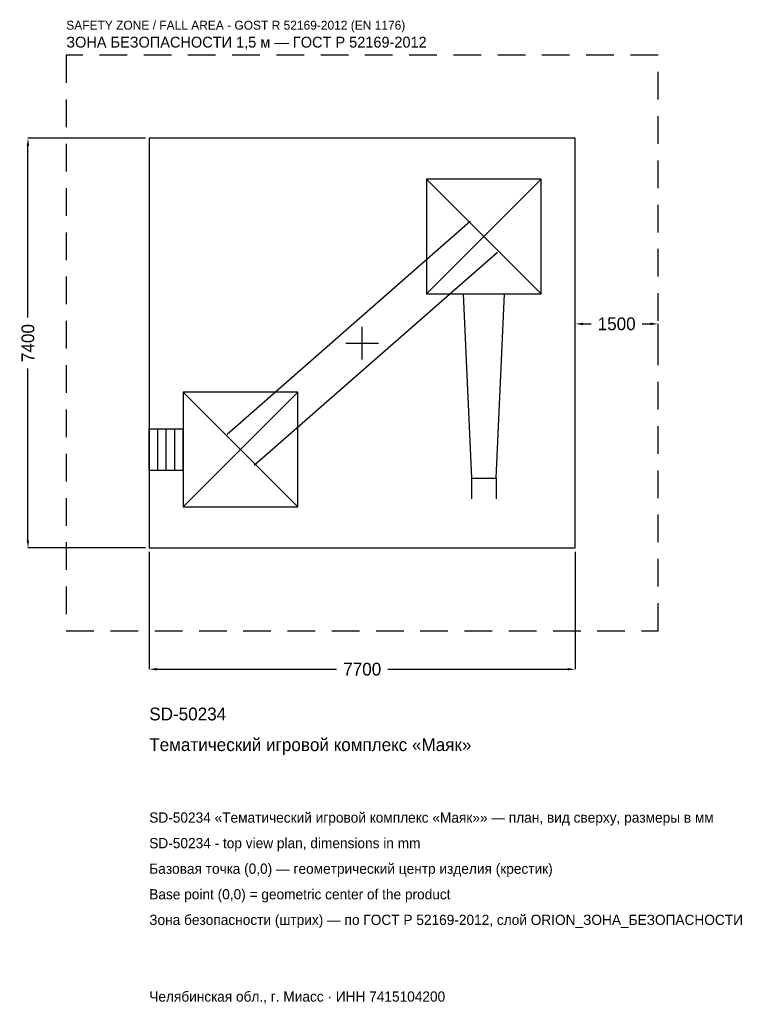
# Model space of a CAD drawing. Header units: metres. Extents: x -6193 to 7035, y -11947 to 5842.
import ezdxf

# ---------------------------------------------------------------- set-up
doc = ezdxf.new("R2010")
doc.units = ezdxf.units.M
doc.linetypes.add('DASHED', pattern=[800, 500, -300])
for name, color, linetype in [('ЗСК_ДАННЫЕ', 3, 'Continuous'), ('ЗСК_ЗОНА_БЕЗОПАСНОСТИ', 1, 'Continuous'), ('ЗСК_КОНТУР', 7, 'Continuous'), ('ЗСК_РАЗМЕРЫ', 8, 'Continuous')]:
    doc.layers.add(name, color=color, linetype=linetype)
doc.dimstyles.new('ORION', dxfattribs={"dimtxt": 231, "dimasz": 138.6, "dimexe": 1.25, "dimexo": 69.3, "dimtad": 1, "dimdec": 0, "dimcen": 2.5, "dimazin": 3, "dimtfac": 1, "dimtmove": 0, "dimatfit": 3})

# ---------------------------------------------------------------- blocks, each defined once
blk = doc.blocks.new('_CLOSEDFILLED')
at = {"color": 0, "linetype": 'BYBLOCK'}
blk.add_solid([(-1, 0.16), (0, 0), (-1, -0.16)], dxfattribs=at)
blk = doc.blocks.new('*D1')
for p, q in [((-3850, -3769.3), (-3850, -5893)), ((3850, -3769.3), (3850, -5893)), ((-3711.4, -5893), (-462, -5893)), ((462, -5893), (3711.4, -5893))]:
    blk.add_line(p, q)
at = {"layer": 'Defpoints'}
for p in [(-3850, -3700), (3850, -3700), (-3850, -5893)]:
    blk.add_point(p, dxfattribs=at)
at = {"layer": 'ЗСК_РАЗМЕРЫ', "xscale": 138.6, "yscale": 138.6, "rotation": 180}
blk.add_blockref('_CLOSEDFILLED', (-3850, -5893), dxfattribs=at)
at = {"layer": 'ЗСК_РАЗМЕРЫ', "xscale": 138.6, "yscale": 138.6}
blk.add_blockref('_CLOSEDFILLED', (3850, -5893), dxfattribs=at)
at = {"layer": 'ЗСК_РАЗМЕРЫ', "insert": (0, -5893), "char_height": 231, "attachment_point": 5}
blk.add_mtext('7700', dxfattribs=at)
blk = doc.blocks.new('*D2')
for p, q in [((-3919.3, 3700), (-6043, 3700)), ((-6043, 462), (-6043, 3561.4)), ((-6043, -3561.4), (-6043, -462)), ((-3919.3, -3700), (-6043, -3700))]:
    blk.add_line(p, q)
at = {"layer": 'Defpoints'}
for p in [(-3850, 3700), (-6043, -3700), (-3850, -3700)]:
    blk.add_point(p, dxfattribs=at)
at = {"layer": 'ЗСК_РАЗМЕРЫ', "xscale": 138.6, "yscale": 138.6}
for p, rotation in [((-6043, 3700), 90), ((-6043, -3700), 270)]:
    blk.add_blockref('_CLOSEDFILLED', p, dxfattribs=dict(at, rotation=rotation))
at = {"layer": 'ЗСК_РАЗМЕРЫ', "insert": (-6043, 0), "char_height": 231, "attachment_point": 5, "rotation": 90}
blk.add_mtext('7400', dxfattribs=at)
blk = doc.blocks.new('*D3')
for p, q in [((3850, 69.3), (3850, 346.5)), ((3988.6, 346.5), (4138, 346.5)), ((5062, 346.5), (5211.4, 346.5)), ((5350, 69.3), (5350, 346.5))]:
    blk.add_line(p, q)
at = {"layer": 'Defpoints'}
for p in [(3850, 346.5), (3850, 0), (5350, 0)]:
    blk.add_point(p, dxfattribs=at)
at = {"layer": 'ЗСК_РАЗМЕРЫ', "xscale": 138.6, "yscale": 138.6, "rotation": 180}
blk.add_blockref('_CLOSEDFILLED', (3850, 346.5), dxfattribs=at)
at = {"layer": 'ЗСК_РАЗМЕРЫ', "xscale": 138.6, "yscale": 138.6}
blk.add_blockref('_CLOSEDFILLED', (5350, 346.5), dxfattribs=at)
at = {"layer": 'ЗСК_РАЗМЕРЫ', "insert": (4600, 346.5), "char_height": 231, "attachment_point": 5}
blk.add_mtext('1500', dxfattribs=at)
blk = doc.blocks.new('ОРИОН SD-50234 Тематический игровой комплекс Маяк')
at = {"layer": 'ЗСК_ЗОНА_БЕЗОПАСНОСТИ', "linetype": 'DASHED'}
blk.add_lwpolyline([(-5350, -5200), (5350, -5200), (5350, 5200), (-5350, 5200)], close=True, dxfattribs=at)
at = {"layer": 'ЗСК_КОНТУР'}
for p, q in [((1162, 888), (3234, 2960)), ((1162, 2960), (3234, 888)), ((-2443.7, -1643.4), (1952.3, 2204.6)), ((-1952.3, -2204.6), (2443.7, 1643.4)), ((-3234, -2960), (-1162, -888)), ((-3234, -888), (-1162, -2960)), ((-3850, -1551), (-3234, -1551)), ((-3850, -2297), (-3850, -1551)), ((-3696, -2297), (-3696, -1551)), ((-3542, -2297), (-3542, -1551)), ((-3388, -2297), (-3388, -1551)), ((-3234, -2297), (-3234, -1551)), ((-3850, -2297), (-3234, -2297)), ((1974.2, -2442), (1974.2, -2815)), ((2421.8, -2442), (2421.8, -2815))]:
    blk.add_line(p, q, dxfattribs=at)
for points in [[(-3850, -3700), (3850, -3700), (3850, 3700), (-3850, 3700)], [(1162, 888), (3234, 888), (3234, 2960), (1162, 2960)], [(-3234, -2960), (-1162, -2960), (-1162, -888), (-3234, -888)]]:
    blk.add_lwpolyline(points, close=True, dxfattribs=at)
blk.add_lwpolyline([(1825, 888), (1974.2, -2442), (2421.8, -2442), (2571, 888)], dxfattribs=at)
at = {"layer": 'ЗСК_РАЗМЕРЫ'}
for p, q in [((0, -296), (0, 296)), ((-296, 0), (296, 0))]:
    blk.add_line(p, q, dxfattribs=at)
at = {"layer": 'ЗСК_ДАННЫЕ'}
for tag, p in [('АРТИКУЛ', (-3850, -6817)), ('НАИМЕНОВАНИЕ', (-3850, -7371.4))]:
    blk.add_attdef(tag, p, '', height=231, dxfattribs=at)
at = {"layer": 'ЗСК_ДАННЫЕ', "flags": 1}
for tag, p in [('ПРОИЗВОДИТЕЛЬ', (-3850, -7925.8)), ('ТЕЛЕФОН', (-3850, -8480.2)), ('САЙТ', (-3850, -9589)), ('АДРЕС', (-3850, -10143.4)), ('РЕКВИЗИТЫ', (-3850, -10697.8)), ('ГАБАРИТЫ', (-3850, -11252.2)), ('ЗОНА_БЕЗОПАСНОСТИ', (-3850, -11806.6))]:
    blk.add_attdef(tag, p, '', height=231, dxfattribs=at)
at = {"layer": 'ЗСК_ЗОНА_БЕЗОПАСНОСТИ', "color": 1}
for s, height, p in [('SAFETY ZONE / FALL AREA - GOST R 52169-2012 (EN 1176)', 161.7, (-5350, 5662)), ('ЗОНА БЕЗОПАСНОСТИ 1,5 м — ГОСТ Р 52169-2012', 196.35, (-5350, 5338.6))]:
    blk.add_text(s, height=height, dxfattribs=at).set_placement(p)
at = {"layer": 'ЗСК_РАЗМЕРЫ'}
dim = blk.add_linear_dim(base=(-6043, -3700), p1=(-3850, -3700), p2=(-3850, 3700), angle=90, dimstyle='ORION', dxfattribs=at)
dim.commit()
dim.dimension.update_dxf_attribs({"geometry": '*D2', "text_midpoint": (-6043, 0)})
for base, p1, p2, picture, middle in [((3850, 346.5), (3850, 0), (5350, 0), '*D3', (4600, 346.5)), ((-3850, -5893), (-3850, -3700), (3850, -3700), '*D1', (0, -5893))]:
    dim = blk.add_linear_dim(base=base, p1=p1, p2=p2, dimstyle='ORION', dxfattribs=at)
    dim.commit()
    dim.dimension.update_dxf_attribs({"geometry": picture, "text_midpoint": middle})

msp = doc.modelspace()

# ---------------------------------------------------------------- block references
msp.add_blockref('ОРИОН SD-50234 Тематический игровой комплекс Маяк', (0, 0)).add_auto_attribs({'АРТИКУЛ': 'SD-50234', 'НАИМЕНОВАНИЕ': 'Тематический игровой комплекс «Маяк»'})

# ---------------------------------------------------------------- texts
at = {"layer": 'ЗСК_ДАННЫЕ', "color": 3}
for s, p in [('SD-50234 «Тематический игровой комплекс «Маяк»» — план, вид сверху, размеры в мм', (-3850, -8665)), ('SD-50234 - top view plan, dimensions in mm', (-3850, -9127)), ('Челябинская обл., г. Миасс · ИНН 7415104200', (-3850, -11899))]:
    msp.add_text(s, height=184.8, dxfattribs=at).set_placement(p)
at = {"layer": 'ЗСК_ДАННЫЕ', "color": 7}
for s, p in [('Базовая точка (0,0) — геометрический центр изделия (крестик)', (-3850, -9589)), ('Base point (0,0) = geometric center of the product', (-3850, -10051))]:
    msp.add_text(s, height=184.8, dxfattribs=at).set_placement(p)
at = {"layer": 'ЗСК_ДАННЫЕ', "color": 1}
msp.add_text('Зона безопасности (штрих) — по ГОСТ Р 52169-2012, слой ORION_ЗОНА_БЕЗОПАСНОСТИ', height=184.8, dxfattribs=at).set_placement((-3850, -10513))

doc.saveas('drawing.dxf')
